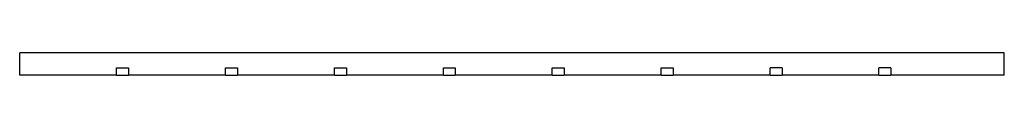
# Model space of a CAD drawing. Header units: millimetres. Extents: x 3938.123 to 3938.783, y 2303.034 to 2303.049.
import ezdxf

# ---------------------------------------------------------------- set-up
doc = ezdxf.new("R2010")
doc.units = ezdxf.units.MM
doc.layers.add('SANINDUSA', color=3, linetype='Continuous')

msp = doc.modelspace()

# ---------------------------------------------------------------- linework, layer by layer
at = {"layer": 'SANINDUSA'}
for p, q in [((3938.12349, 2303.03364), (3938.12349, 2303.04864)), ((3938.14349, 2303.04864), (3938.12349, 2303.04864)), ((3938.76349, 2303.04864), (3938.14349, 2303.04864)), ((3938.78349, 2303.04864), (3938.76349, 2303.04864)), ((3938.78349, 2303.03364), (3938.78349, 2303.04864)), ((3938.18849, 2303.03864), (3938.19649, 2303.03864)), ((3938.18849, 2303.03364), (3938.18849, 2303.03864)), ((3938.19649, 2303.03864), (3938.19649, 2303.03364)), ((3938.26149, 2303.03864), (3938.26949, 2303.03864)), ((3938.26149, 2303.03364), (3938.26149, 2303.03864)), ((3938.26949, 2303.03864), (3938.26949, 2303.03364)), ((3938.33449, 2303.03864), (3938.34249, 2303.03864)), ((3938.33449, 2303.03364), (3938.33449, 2303.03864)), ((3938.34249, 2303.03864), (3938.34249, 2303.03364)), ((3938.40749, 2303.03864), (3938.41549, 2303.03864)), ((3938.40749, 2303.03364), (3938.40749, 2303.03864)), ((3938.41549, 2303.03864), (3938.41549, 2303.03364)), ((3938.48049, 2303.03864), (3938.48849, 2303.03864)), ((3938.48049, 2303.03364), (3938.48049, 2303.03864)), ((3938.48849, 2303.03864), (3938.48849, 2303.03364)), ((3938.55349, 2303.03864), (3938.56149, 2303.03864)), ((3938.55349, 2303.03364), (3938.55349, 2303.03864)), ((3938.56149, 2303.03864), (3938.56149, 2303.03364)), ((3938.63449, 2303.03864), (3938.62649, 2303.03864)), ((3938.62649, 2303.03364), (3938.62649, 2303.03864)), ((3938.63449, 2303.03864), (3938.63449, 2303.03364)), ((3938.70749, 2303.03864), (3938.69949, 2303.03864)), ((3938.69949, 2303.03364), (3938.69949, 2303.03864)), ((3938.70749, 2303.03864), (3938.70749, 2303.03364)), ((3938.14349, 2303.03364), (3938.12349, 2303.03364)), ((3938.18849, 2303.03364), (3938.14349, 2303.03364)), ((3938.18849, 2303.03364), (3938.19649, 2303.03364)), ((3938.26149, 2303.03364), (3938.19649, 2303.03364)), ((3938.26149, 2303.03364), (3938.26949, 2303.03364)), ((3938.33449, 2303.03364), (3938.26949, 2303.03364)), ((3938.33449, 2303.03364), (3938.34249, 2303.03364)), ((3938.40749, 2303.03364), (3938.34249, 2303.03364)), ((3938.40749, 2303.03364), (3938.41549, 2303.03364)), ((3938.48049, 2303.03364), (3938.41549, 2303.03364)), ((3938.48049, 2303.03364), (3938.48849, 2303.03364)), ((3938.55349, 2303.03364), (3938.48849, 2303.03364)), ((3938.55349, 2303.03364), (3938.56149, 2303.03364)), ((3938.62649, 2303.03364), (3938.56149, 2303.03364)), ((3938.62649, 2303.03364), (3938.63449, 2303.03364)), ((3938.69949, 2303.03364), (3938.63449, 2303.03364)), ((3938.69949, 2303.03364), (3938.70749, 2303.03364)), ((3938.76349, 2303.03364), (3938.70749, 2303.03364)), ((3938.78349, 2303.03364), (3938.76349, 2303.03364))]:
    msp.add_line(p, q, dxfattribs=at)

doc.saveas('drawing.dxf')
